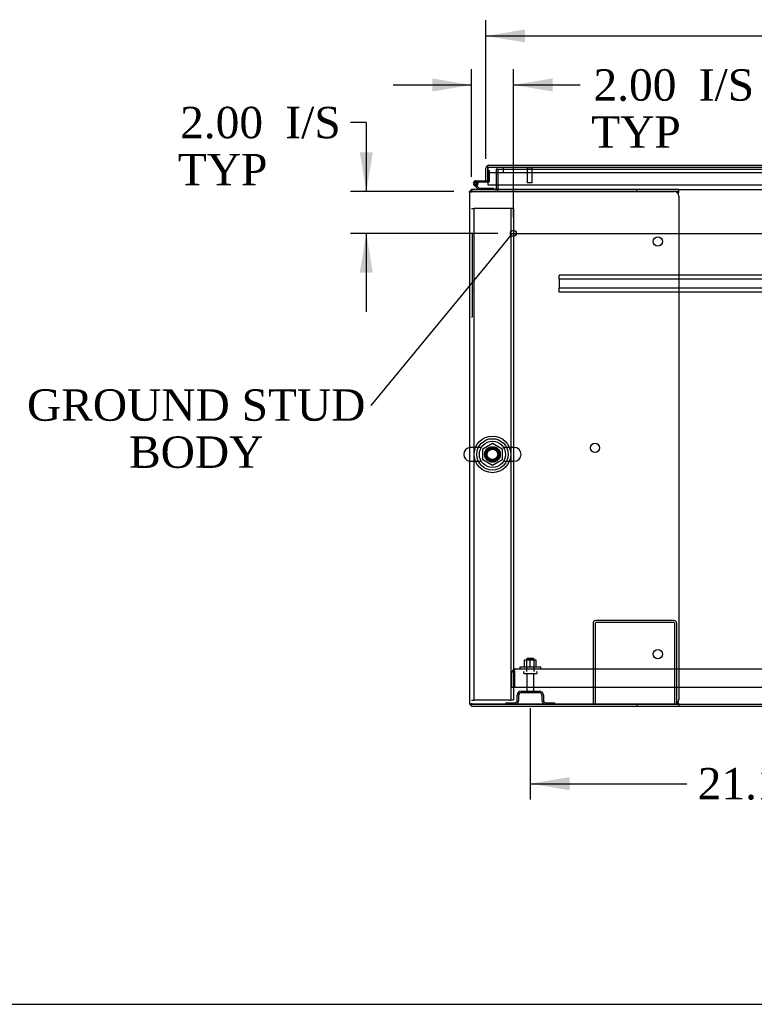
# Model space of a CAD drawing. Header units: inches. Extents: x 1 to 359, y -2 to 239.
# Tile 1 of 18: x 57 to 92, y 1 to 48. Entities that reach past the tile are written whole.
import ezdxf
from ezdxf import colors
from ezdxf.entities.mleader import LeaderData, LeaderLine
from ezdxf.enums import TextEntityAlignment as Align
from ezdxf.lldxf.tags import DXFTag
from ezdxf.math import Vec2, Vec3

# ---------------------------------------------------------------- set-up
doc = ezdxf.new("R2010")
doc.units = ezdxf.units.IN
doc.header["$MEASUREMENT"] = 0
for name, color, linetype in [('COM41309', 7, 'Continuous'), ('COM43132', 7, 'Continuous'), ('COM50521', 7, 'Continuous'), ('COM50799-2', 7, 'Continuous'), ('COM52909', 7, 'Continuous'), ('COM54578-56', 7, 'Continuous'), ('COM54928-6', 7, 'Continuous'), ('COM55702-58', 7, 'Continuous'), ('COM71155-13', 7, 'Continuous'), ('COM71163-14', 7, 'Continuous'), ('Default', 7, 'Continuous'), ('GSK11033', 7, 'Continuous'), ('NTS166105', 7, 'Continuous'), ('NTS166905', 7, 'Continuous'), ('QLB20205', 7, 'Continuous'), ('SCS00680', 7, 'Continuous'), ('STD21878', 7, 'Continuous'), ('STD26094', 7, 'Continuous'), ('WAF25059', 7, 'Continuous'), ('WAF25362', 7, 'Continuous'), ('WAM254785', 7, 'Continuous')]:
    doc.layers.add(name, color=color, linetype=linetype)
doc.styles.add('SEACAD_Times_New_Roman', font='times.ttf')
tags = doc.linetypes.add('CENTER2', pattern=[1.125, 0.75, -0.125, 0.125, -0.125]).pattern_tags.tags
tags[10:11] = [DXFTag(74, 4), DXFTag(75, 0), DXFTag(340, '0'), DXFTag(46, 0.0), DXFTag(50, 0.0), DXFTag(44, 0.0), DXFTag(45, 0.0)]
tags[8:9] = [DXFTag(74, 4), DXFTag(75, 0), DXFTag(340, '0'), DXFTag(46, 0.0), DXFTag(50, 0.0), DXFTag(44, 0.0), DXFTag(45, 0.0)]
tags[6:7] = [DXFTag(74, 4), DXFTag(75, 0), DXFTag(340, '0'), DXFTag(46, 0.0), DXFTag(50, 0.0), DXFTag(44, 0.0), DXFTag(45, 0.0)]
tags[4:5] = [DXFTag(74, 4), DXFTag(75, 0), DXFTag(340, '0'), DXFTag(46, 0.0), DXFTag(50, 0.0), DXFTag(44, 0.0), DXFTag(45, 0.0)]
tags = doc.linetypes.add('HIDDEN2', pattern=[0.1875, 0.125, -0.0625]).pattern_tags.tags
tags[6:7] = [DXFTag(74, 4), DXFTag(75, 0), DXFTag(340, '0'), DXFTag(46, 0.0), DXFTag(50, 0.0), DXFTag(44, 0.0), DXFTag(45, 0.0)]
tags[4:5] = [DXFTag(74, 4), DXFTag(75, 0), DXFTag(340, '0'), DXFTag(46, 0.0), DXFTag(50, 0.0), DXFTag(44, 0.0), DXFTag(45, 0.0)]
doc.dimstyles.new('HAMMOND_(STH_-_300x200)', dxfattribs={"dimtxt": 1.5, "dimasz": 1.875, "dimexe": 0.75, "dimexo": 0.75, "dimgap": 0.375, "dimtad": 0, "dimtih": 1, "dimtoh": 1, "dimzin": 0, "dimdsep": 46, "dimtxsty": 'SEACAD_Times_New_Roman', "dimblk1": '_SE_FILLED', "dimblk2": '_SE_FILLED', "dimsah": 1, "dimcen": 0.75, "dimadec": 0, "dimazin": 0, "dimtfac": 0.8, "dimtofl": 0, "dimtmove": 0, "dimatfit": 3, "dimfxl": 1, "dimtolj": 1, "dimtzin": 0, "dimarcsym": 0})

# ---------------------------------------------------------------- blocks, each defined once
blk = doc.blocks.new('_SE_FILLED')
at = {"color": 0}
blk.add_line((0, 0), (-1, 0), dxfattribs=at)
blk.add_solid([(0, 0), (-1, -0.1665), (-1, 0.1665), (0, 0)], dxfattribs=at)
blk = doc.blocks.new('SEANNOT_GROUP4')
at = {"layer": 'Default', "color": 7, "linetype": 'CENTER2'}
blk.add_line((80.365, 37.509), (124.376, 37.509), dxfattribs=at)
blk = doc.blocks.new('SE1')
at = {"layer": 'COM41309', "color": 7, "linetype": 'HIDDEN2'}
for p, q in [((78.434, 38.698), (78.559, 38.698)), ((78.619, 38.698), (78.559, 38.698)), ((78.559, 15.198), (78.559, 38.698)), ((80.249, 38.698), (78.619, 38.698)), ((80.309, 38.698), (80.249, 38.698)), ((80.309, 38.698), (80.309, 15.198)), ((80.434, 38.698), (80.309, 38.698)), ((80.434, 38.698), (80.434, 15.198)), ((78.434, 15.198), (78.559, 15.198)), ((78.619, 15.198), (78.559, 15.198)), ((80.249, 15.198), (78.619, 15.198)), ((80.249, 15.198), (80.309, 15.198)), ((80.434, 15.198), (80.309, 15.198))]:
    blk.add_line(p, q, dxfattribs=at)
blk.add_circle((79.434, 26.948), 0.375, dxfattribs=at)
at = {"layer": 'COM43132', "color": 7, "linetype": 'HIDDEN2'}
for p, q in [((80.369, 15.823), (80.369, 16.513)), ((80.494, 16.595), (80.445, 16.662)), ((80.494, 16.513), (80.494, 16.662)), ((80.494, 16.595), (80.494, 16.513)), ((80.494, 16.513), (80.494, 16.513)), ((80.494, 15.823), (80.494, 16.513)), ((80.494, 16.513), (80.494, 15.823)), ((80.554, 16.698), (124.184, 16.698)), ((80.554, 16.698), (80.554, 16.698)), ((80.554, 16.698), (80.554, 16.698)), ((80.369, 15.823), (80.494, 15.823)), ((80.494, 15.823), (124.244, 15.823))]:
    blk.add_line(p, q, dxfattribs=at)
for start, end in [(126.194, 180), (90.1208, 126.194), (90, 90.0589)]:
    blk.add_arc((80.554, 16.513), 0.185, start, end, dxfattribs=at)
blk.add_open_spline([(80.494, 16.662), (80.504, 16.673), (80.514, 16.682), (80.529, 16.691), (80.534, 16.694), (80.544, 16.697), (80.549, 16.698), (80.554, 16.698)], degree=3, knots=[0, 0, 0, 0, 0.5, 0.5, 0.75, 0.75, 1, 1, 1, 1], dxfattribs=at)
at = {"layer": 'COM50521', "color": 7, "linetype": 'HIDDEN2'}
for p, q in [((84.244, 18.868), (84.244, 15.011)), ((84.339, 18.868), (84.339, 15.011)), ((88.101, 19.011), (84.387, 19.011)), ((88.101, 18.916), (84.387, 18.916)), ((88.149, 15.011), (88.149, 18.868)), ((88.244, 15.011), (88.244, 18.868))]:
    blk.add_line(p, q, dxfattribs=at)
for centre, radius, start, end in [((84.387, 18.868), 0.143, 90, 180), ((84.387, 18.868), 0.048, 90, 180), ((88.101, 18.868), 0.143, 0, 90), ((88.101, 18.868), 0.048, 0, 90)]:
    blk.add_arc(centre, radius, start, end, dxfattribs=at)
at = {"layer": 'COM50799-2', "color": 7, "linetype": 'Continuous'}
for p, q in [((79.121, 40.019), (79.121, 40.621)), ((79.215, 40.683), (79.177, 40.734)), ((79.215, 40.683), (79.215, 40.621)), ((79.215, 40.621), (79.216, 40.621)), ((79.216, 40.621), (79.216, 40.734)), ((79.216, 40.621), (79.216, 39.826)), ((79.263, 40.764), (79.263, 40.764)), ((79.263, 40.764), (79.264, 40.764)), ((79.264, 40.764), (102.103, 40.764)), ((79.121, 40.019), (79.216, 40.019)), ((79.216, 40.019), (79.216, 40.419)), ((79.216, 39.826), (102.103, 39.826))]:
    blk.add_line(p, q, dxfattribs=at)
for start, end in [(127.5036, 180), (90.1561, 127.5036), (90, 90.0762)]:
    blk.add_arc((79.264, 40.621), 0.143, start, end, dxfattribs=at)
blk.add_open_spline([(79.216, 40.734), (79.224, 40.744), (79.232, 40.751), (79.244, 40.758), (79.248, 40.76), (79.255, 40.763), (79.259, 40.764), (79.263, 40.764)], degree=3, knots=[0, 0, 0, 0, 0.5, 0.5, 0.75, 0.75, 1, 1, 1, 1], dxfattribs=at)
at = {"layer": 'COM52909', "color": 7, "linetype": 'HIDDEN2'}
for p, q in [((82.619, 35.466), (82.619, 35.509)), ((121.619, 35.509), (82.619, 35.509)), ((82.619, 35.364), (82.619, 35.466)), ((82.619, 35.321), (82.619, 35.364)), ((82.619, 35.321), (82.619, 34.884)), ((121.619, 35.321), (82.619, 35.321)), ((82.619, 34.841), (82.619, 34.884)), ((121.619, 34.884), (82.619, 34.884)), ((82.619, 34.739), (82.619, 34.841)), ((82.619, 34.696), (82.619, 34.739)), ((121.619, 34.696), (82.619, 34.696))]:
    blk.add_line(p, q, dxfattribs=at)
at = {"layer": 'COM54578-56', "color": 7, "linetype": 'HIDDEN2'}
for p, q in [((79.216, 40.506), (79.278, 40.506)), ((79.278, 40.506), (79.278, 39.982)), ((78.573, 39.889), (78.573, 39.914)), ((78.599, 39.86), (78.67, 39.79)), ((78.623, 39.964), (78.648, 39.964)), ((78.648, 39.839), (78.623, 39.839)), ((78.753, 39.902), (78.691, 39.902)), ((78.698, 39.914), (78.698, 39.889)), ((79.253, 39.957), (79.216, 39.957))]:
    blk.add_line(p, q, dxfattribs=at)
at = {"layer": 'COM54578-56', "color": 7, "linetype": 'Continuous'}
for p, q in [((78.636, 40.019), (79.121, 40.019)), ((78.768, 39.604), (78.557, 39.815)), ((79.216, 39.957), (78.636, 39.957)), ((78.67, 39.79), (78.794, 39.666)), ((78.69, 39.907), (78.752, 39.912)), ((78.794, 39.666), (79.488, 39.666)), ((79.488, 39.666), (79.488, 39.604))]:
    blk.add_line(p, q, dxfattribs=at)
blk.add_circle((78.636, 39.902), 0.05, dxfattribs=at)
for radius, start, end in [(0.117, 90, 5.2159), (0.117, 227.608, 287.0274), (0.055, 90, 5.2159), (0.055, 5.2159, 90), (0.117, 5.2159, 28.0398)]:
    blk.add_arc((78.636, 39.902), radius, start, end, dxfattribs=at)
at = {"layer": 'COM54578-56', "color": 7, "linetype": 'HIDDEN2'}
for centre, radius, start, end in [((78.636, 39.902), 0.117, 28.0398, 90), ((78.623, 39.914), 0.05, 90, 180), ((78.623, 39.889), 0.05, 180, 270), ((78.648, 39.914), 0.05, 0, 90), ((78.648, 39.889), 0.05, 270, 0), ((79.253, 39.982), 0.025, 270, 0)]:
    blk.add_arc(centre, radius, start, end, dxfattribs=at)
at = {"layer": 'COM54928-6', "color": 7, "linetype": 'Continuous'}
for p, q in [((86.339, 39.604), (78.482, 39.604)), ((88.339, 39.604), (86.339, 39.604)), ((86.339, 39.509), (86.339, 39.604)), ((88.339, 39.509), (88.339, 39.604)), ((78.339, 39.461), (78.339, 15.059)), ((78.348, 39.509), (78.482, 39.509)), ((78.482, 39.509), (78.348, 39.509)), ((78.482, 39.509), (78.482, 39.509)), ((86.339, 39.509), (78.482, 39.509)), ((78.482, 39.509), (88.119, 39.509)), ((88.339, 39.509), (86.339, 39.509)), ((88.315, 39.388), (88.329, 39.461)), ((88.339, 39.499), (88.339, 39.509)), ((88.339, 39.289), (88.339, 15.231)), ((88.329, 15.059), (88.315, 15.131)), ((78.348, 15.011), (78.482, 15.011)), ((78.482, 15.011), (78.348, 15.011)), ((78.482, 15.011), (78.482, 15.011)), ((78.482, 15.011), (86.339, 15.011)), ((88.119, 15.011), (78.482, 15.011)), ((78.482, 14.916), (86.339, 14.916)), ((86.339, 15.011), (86.339, 14.916)), ((86.339, 15.011), (88.339, 15.011)), ((86.339, 14.916), (88.339, 14.916)), ((88.339, 15.011), (88.339, 15.021)), ((88.339, 15.011), (88.339, 14.916))]:
    blk.add_line(p, q, dxfattribs=at)
for centre in [(87.339, 37.119), (84.339, 27.26), (87.339, 17.401)]:
    blk.add_circle(centre, 0.218, dxfattribs=at)
for centre, radius, start, end in [((78.482, 39.461), 0.143, 90, 160.3871), ((78.482, 39.461), 0.143, 160.3871, 180), ((88.119, 39.289), 0.22, 0, 90), ((88.647, 39.391), 0.326, 160.716, 167.6742), ((78.482, 15.059), 0.143, 180, 199.6129), ((88.119, 15.231), 0.22, 270, 0), ((88.647, 15.128), 0.326, 192.3258, 199.284), ((78.482, 15.059), 0.143, 199.6129, 270)]:
    blk.add_arc(centre, radius, start, end, dxfattribs=at)
for centre, start_param, end_param in [((78.482, 39.461), 2.799282, 3.141593), ((78.482, 15.059), 3.141593, 3.483903)]:
    blk.add_ellipse(centre, major_axis=(0.143, 0), ratio=0.99836, start_param=start_param, end_param=end_param, dxfattribs=at)
at = {"layer": 'COM55702-58', "color": 7, "linetype": 'HIDDEN2'}
for p, q in [((80.806, 15.636), (81.681, 15.636)), ((80.806, 15.564), (81.681, 15.564)), ((80.081, 15.083), (80.503, 15.083)), ((80.081, 15.083), (80.081, 15.011)), ((80.619, 15.198), (80.619, 15.448)), ((80.691, 15.198), (80.691, 15.448)), ((81.797, 15.448), (81.797, 15.198)), ((81.869, 15.448), (81.869, 15.198)), ((81.984, 15.083), (82.406, 15.083)), ((82.406, 15.083), (82.406, 15.011))]:
    blk.add_line(p, q, dxfattribs=at)
for centre, radius, start, end in [((80.806, 15.448), 0.188, 90, 180), ((80.806, 15.448), 0.116, 90, 180), ((81.681, 15.448), 0.188, 0, 90), ((81.681, 15.448), 0.115, 0, 90), ((80.503, 15.198), 0.188, 270, 0), ((80.503, 15.198), 0.116, 270, 0), ((81.984, 15.198), 0.188, 180, 270), ((81.984, 15.198), 0.116, 180, 270)]:
    blk.add_arc(centre, radius, start, end, dxfattribs=at)
at = {"layer": 'COM71155-13', "color": 7, "linetype": 'HIDDEN2'}
for p, q in [((79.619, 40.571), (79.619, 39.826)), ((79.714, 40.571), (79.619, 40.571)), ((78.339, 39.509), (78.348, 39.509))]:
    blk.add_line(p, q, dxfattribs=at)
at = {"layer": 'COM71155-13', "color": 7, "linetype": 'Continuous'}
for p, q in [((79.619, 39.826), (79.619, 39.652)), ((78.339, 39.461), (78.339, 39.509)), ((88.339, 14.916), (116.402, 14.916))]:
    blk.add_line(p, q, dxfattribs=at)
for radius, start in [(0.048, 270), (0.143, 340.3871)]:
    blk.add_arc((79.571, 39.652), radius, start, 0, dxfattribs=at)
at = {"layer": 'COM71155-13', "color": 7, "linetype": 'HIDDEN2'}
blk.add_arc((79.571, 39.652), 0.143, 270, 340.3871, dxfattribs=at)
at = {"layer": 'COM71163-14', "color": 7, "linetype": 'HIDDEN2'}
for p, q in [((79.714, 39.826), (79.714, 40.571)), ((79.714, 40.571), (125.027, 40.571)), ((78.434, 39.595), (78.434, 39.461)), ((78.434, 15.059), (78.434, 15.011))]:
    blk.add_line(p, q, dxfattribs=at)
at = {"layer": 'COM71163-14', "color": 7, "linetype": 'Continuous'}
for p, q in [((78.434, 39.604), (78.482, 39.604)), ((78.434, 39.604), (78.434, 39.595)), ((79.714, 39.652), (79.714, 39.826)), ((79.714, 39.652), (79.714, 39.604)), ((88.339, 39.604), (116.402, 39.604)), ((88.339, 15.011), (116.402, 15.011))]:
    blk.add_line(p, q, dxfattribs=at)
at = {"layer": 'GSK11033', "color": 7, "linetype": 'Continuous'}
for p, q in [((79.216, 40.419), (79.216, 40.669)), ((79.216, 40.669), (79.216, 40.669)), ((79.216, 40.419), (79.216, 40.419))]:
    blk.add_line(p, q, dxfattribs=at)
at = {"layer": 'GSK11033', "color": 7, "linetype": 'HIDDEN2'}
for p, q in [((79.216, 40.669), (102.103, 40.669)), ((79.966, 40.419), (79.966, 40.669)), ((79.216, 40.419), (102.103, 40.419))]:
    blk.add_line(p, q, dxfattribs=at)
at = {"layer": 'NTS166105', "color": 7, "linetype": 'HIDDEN2'}
for p, q in [((81.243, 17.114), (80.968, 17.114)), ((80.968, 16.794), (80.968, 17.114)), ((81.518, 17.114), (81.243, 17.114)), ((81.243, 16.794), (81.243, 17.114)), ((81.518, 16.794), (81.518, 17.114))]:
    blk.add_line(p, q, dxfattribs=at)
at = {"layer": 'NTS166905', "color": 7, "linetype": 'HIDDEN2'}
for p, q in [((78.969, 27.211), (79.439, 27.486)), ((79.439, 27.486), (79.899, 27.211)), ((78.969, 26.685), (78.969, 27.211)), ((79.899, 27.211), (79.899, 26.685)), ((79.434, 26.413), (78.969, 26.685)), ((79.899, 26.685), (79.434, 26.413))]:
    blk.add_line(p, q, dxfattribs=at)
blk.add_circle((79.434, 26.948), 0.263, dxfattribs=at)
at = {"layer": 'QLB20205', "color": 7, "linetype": 'HIDDEN2'}
for p, q in [((78.464, 37.509), (78.434, 37.509)), ((78.464, 37.509), (78.464, 37.134)), ((78.464, 37.134), (78.464, 33.884)), ((78.481, 36.336), (78.464, 36.336)), ((78.479, 36.315), (78.464, 36.315)), ((78.481, 36.301), (78.464, 36.301)), ((78.479, 36.299), (78.464, 36.299)), ((78.479, 36.289), (78.464, 36.289)), ((78.479, 36.261), (78.464, 36.261)), ((78.481, 36.321), (78.479, 36.321)), ((78.479, 36.289), (78.479, 36.299)), ((78.479, 36.261), (78.479, 36.289)), ((78.479, 36.176), (78.479, 36.261)), ((78.479, 36.176), (78.464, 36.176)), ((78.479, 36.159), (78.464, 36.159)), ((78.464, 36.157), (78.481, 36.157)), ((78.464, 36.157), (78.481, 36.157)), ((78.481, 36.117), (78.464, 36.117)), ((78.479, 35.946), (78.464, 35.946)), ((78.481, 35.911), (78.464, 35.911)), ((78.479, 35.76), (78.464, 35.76)), ((78.479, 36.159), (78.479, 36.176)), ((78.479, 36.159), (78.479, 36.157)), ((78.479, 36.108), (78.479, 36.115)), ((78.479, 35.946), (78.479, 36.108)), ((78.479, 36.013), (78.481, 36.013)), ((78.479, 35.901), (78.479, 35.908)), ((78.479, 35.792), (78.479, 35.901)), ((78.479, 35.76), (78.479, 35.792)), ((78.479, 35.739), (78.479, 35.76)), ((78.479, 35.739), (78.464, 35.739)), ((78.464, 35.732), (78.481, 35.732)), ((78.479, 35.682), (78.464, 35.682)), ((78.479, 35.541), (78.464, 35.541)), ((78.479, 35.458), (78.464, 35.458)), ((78.479, 35.454), (78.464, 35.454)), ((78.479, 35.446), (78.464, 35.446)), ((78.479, 35.434), (78.464, 35.434)), ((78.479, 35.415), (78.464, 35.415)), ((78.479, 35.346), (78.464, 35.346)), ((78.479, 35.324), (78.464, 35.324)), ((78.479, 35.541), (78.479, 35.682)), ((78.481, 35.675), (78.479, 35.675)), ((78.479, 35.541), (78.481, 35.541)), ((78.479, 35.454), (78.479, 35.458)), ((78.479, 35.446), (78.479, 35.454)), ((78.479, 35.434), (78.479, 35.446)), ((78.479, 35.415), (78.479, 35.434)), ((78.479, 35.346), (78.479, 35.415)), ((78.479, 35.324), (78.479, 35.346)), ((78.479, 35.254), (78.464, 35.254)), ((78.479, 35.113), (78.464, 35.113)), ((78.479, 35.03), (78.464, 35.03)), ((78.479, 35.026), (78.464, 35.026)), ((78.479, 35.018), (78.464, 35.018)), ((78.479, 35.007), (78.464, 35.007)), ((78.479, 34.987), (78.464, 34.987)), ((78.479, 34.919), (78.464, 34.919)), ((78.479, 34.896), (78.464, 34.896)), ((78.481, 34.822), (78.464, 34.822)), ((78.479, 35.113), (78.479, 35.254)), ((78.481, 35.247), (78.479, 35.247)), ((78.479, 35.113), (78.481, 35.113)), ((78.479, 35.026), (78.479, 35.03)), ((78.479, 35.018), (78.479, 35.026)), ((78.479, 35.007), (78.479, 35.018)), ((78.479, 34.987), (78.479, 35.007)), ((78.479, 34.919), (78.479, 34.987)), ((78.479, 34.896), (78.479, 34.919)), ((78.479, 34.822), (78.479, 34.816)), ((78.479, 34.816), (78.464, 34.816)), ((78.479, 34.791), (78.464, 34.791)), ((78.479, 34.699), (78.464, 34.699)), ((78.464, 34.678), (78.481, 34.678)), ((78.479, 34.791), (78.479, 34.816)), ((78.479, 34.699), (78.479, 34.791)), ((78.464, 33.884), (78.464, 33.509)), ((78.464, 33.509), (78.434, 33.509))]:
    blk.add_line(p, q, dxfattribs=at)
at = {"layer": 'SCS00680', "color": 7, "linetype": 'HIDDEN2'}
for p, q in [((78.904, 27.28), (78.399, 27.28)), ((80.47, 27.28), (79.964, 27.28)), ((78.399, 26.617), (78.904, 26.617)), ((79.964, 26.617), (80.47, 26.617))]:
    blk.add_line(p, q, dxfattribs=at)
for radius in [0.625, 0.312, 0.252]:
    blk.add_circle((79.434, 26.948), radius, dxfattribs=at)
at = {"layer": 'SCS00680', "color": 7, "linetype": 'Continuous'}
blk.add_arc((78.399, 26.948), 0.331, 100.3132, 259.6868, dxfattribs=at)
at = {"layer": 'SCS00680', "color": 7, "linetype": 'HIDDEN2'}
for centre, start, end in [((78.399, 26.948), 90, 100.3132), ((80.47, 26.948), 270, 90), ((78.399, 26.948), 259.6868, 270)]:
    blk.add_arc(centre, 0.331, start, end, dxfattribs=at)
at = {"layer": 'STD21878', "color": 7, "linetype": 'HIDDEN2'}
for p, q in [((81.075, 40.669), (81.075, 40.637)), ((81.356, 40.637), (81.075, 40.637)), ((81.091, 40.637), (81.091, 39.919)), ((81.341, 39.919), (81.341, 40.637)), ((81.356, 40.637), (81.356, 40.669)), ((81.341, 39.919), (81.091, 39.919))]:
    blk.add_line(p, q, dxfattribs=at)
blk.add_circle((80.434, 37.509), 0.141, dxfattribs=at)
at = {"layer": 'STD26094', "color": 7, "linetype": 'HIDDEN2'}
for p, q in [((81.094, 17.198), (81.056, 17.16)), ((81.056, 17.16), (81.431, 17.16)), ((81.056, 17.16), (81.056, 16.573)), ((81.394, 17.198), (81.094, 17.198)), ((81.431, 17.16), (81.394, 17.198)), ((81.431, 16.573), (81.431, 17.16)), ((80.919, 16.543), (80.919, 16.503)), ((80.949, 16.473), (81.539, 16.473)), ((81.079, 16.473), (81.079, 15.696)), ((81.409, 15.696), (81.409, 16.473)), ((81.569, 16.503), (81.569, 16.543))]:
    blk.add_line(p, q, dxfattribs=at)
for centre, radius, start, end in [((80.949, 16.543), 0.03, 90, 180), ((80.949, 16.503), 0.03, 180, 270), ((81.539, 16.543), 0.03, 0, 90), ((81.539, 16.503), 0.03, 270, 0), ((81.139, 15.696), 0.06, 180, 270), ((81.349, 15.696), 0.06, 270, 0)]:
    blk.add_arc(centre, radius, start, end, dxfattribs=at)
at = {"layer": 'WAF25059', "color": 7, "linetype": 'HIDDEN2'}
for p, q in [((80.744, 16.794), (81.744, 16.794)), ((80.744, 16.794), (80.744, 16.698)), ((81.744, 16.698), (81.744, 16.794))]:
    blk.add_line(p, q, dxfattribs=at)
at = {"layer": 'WAF25362', "color": 7, "linetype": 'HIDDEN2'}
for radius in [0.875, 0.344]:
    blk.add_circle((79.434, 26.948), radius, dxfattribs=at)
at = {"layer": 'WAM254785', "color": 7, "linetype": 'HIDDEN2'}
for radius in [0.75, 0.312]:
    blk.add_circle((79.434, 26.948), radius, dxfattribs=at)
blk = doc.blocks.new('DMBLK2809')
at = {"layer": 'Default', "linetype": 'Continuous'}
for points in [[(80.996, 47.255), (79.121, 46.942), (80.996, 46.63)], [(123.746, 47.255), (123.746, 46.63), (125.621, 46.942)]]:
    blk.add_hatch(color=7, dxfattribs=at).paths.add_polyline_path(points)
at = {"layer": 'Default', "color": 7, "linetype": 'Continuous'}
for p, q in [((79.121, 41.07), (79.121, 47.692)), ((125.621, 41.07), (125.621, 47.692)), ((79.121, 46.942), (98.416, 46.942)), ((106.326, 46.942), (125.621, 46.942))]:
    blk.add_line(p, q, dxfattribs=at)
at = {"layer": 'Default', "color": 7, "linetype": 'Continuous', "style": 'SEACAD_Times_New_Roman'}
for s, p in [('46.50', (99.812, 47.692)), ('DOOR ', (98.941, 45.442))]:
    blk.add_text(s, height=1.5, dxfattribs=at).set_placement(p, align=Align.TOP_LEFT)
blk = doc.blocks.new('DMBLK2812')
at = {"layer": 'Default', "linetype": 'Continuous'}
for points in [[(73.092, 41.384), (73.405, 39.509), (73.717, 41.384)], [(73.092, 35.634), (73.717, 35.634), (73.405, 37.509)]]:
    blk.add_hatch(color=7, dxfattribs=at).paths.add_polyline_path(points)
at = {"layer": 'Default', "color": 7, "linetype": 'Continuous'}
for p, q in [((73.405, 42.805), (72.655, 42.805)), ((73.405, 42.805), (73.405, 39.509)), ((77.589, 39.509), (72.655, 39.509)), ((79.684, 37.509), (72.655, 37.509)), ((73.405, 37.509), (73.405, 33.759))]:
    blk.add_line(p, q, dxfattribs=at)
at = {"layer": 'Default', "color": 7, "linetype": 'Continuous', "style": 'SEACAD_Times_New_Roman'}
for s, p in [('2.00', (64.504, 43.555)), ('I/S', (69.535, 43.555)), ('TYP', (64.397, 41.305))]:
    blk.add_text(s, height=1.5, dxfattribs=at).set_placement(p, align=Align.TOP_LEFT)
blk = doc.blocks.new('DMBLK2813')
at = {"layer": 'Default', "linetype": 'Continuous'}
for points in [[(76.559, 44.913), (76.559, 44.288), (78.434, 44.6)], [(82.309, 44.913), (80.434, 44.6), (82.309, 44.288)]]:
    blk.add_hatch(color=7, dxfattribs=at).paths.add_polyline_path(points)
at = {"layer": 'Default', "color": 7, "linetype": 'Continuous'}
for p, q in [((78.434, 40.211), (78.434, 45.35)), ((80.434, 38.259), (80.434, 45.35)), ((74.684, 44.6), (78.434, 44.6)), ((80.434, 44.6), (82.883, 44.6)), ((82.883, 44.6), (83.633, 44.6))]:
    blk.add_line(p, q, dxfattribs=at)
at = {"layer": 'Default', "color": 7, "linetype": 'Continuous', "style": 'SEACAD_Times_New_Roman'}
for s, p in [('2.00', (84.265, 45.35)), ('I/S', (89.296, 45.35)), ('TYP', (84.158, 43.1))]:
    blk.add_text(s, height=1.5, dxfattribs=at).set_placement(p, align=Align.TOP_LEFT)
blk = doc.blocks.new('DMBLK2814')
at = {"layer": 'Default', "linetype": 'Continuous'}
for points in [[(83.119, 10.9), (83.119, 11.525), (81.244, 11.212)], [(100.494, 10.9), (102.369, 11.212), (100.494, 11.525)]]:
    blk.add_hatch(color=7, dxfattribs=at).paths.add_polyline_path(points)
at = {"layer": 'Default', "color": 7, "linetype": 'Continuous'}
for p, q in [((102.369, 15.723), (102.369, 10.462)), ((81.244, 14.814), (81.244, 10.462)), ((81.244, 11.212), (88.722, 11.212)), ((94.891, 11.212), (102.369, 11.212))]:
    blk.add_line(p, q, dxfattribs=at)
at = {"layer": 'Default', "color": 7, "linetype": 'Continuous', "style": 'SEACAD_Times_New_Roman'}
blk.add_text('21.13', height=1.5, dxfattribs=at).set_placement((89.247, 11.962), align=Align.TOP_LEFT)
blk = doc.blocks.new('BORDER')
at = {"layer": 'Default', "color": 7, "linetype": 'Continuous'}
blk.add_line((-41.86, 0), (0, 0), dxfattribs=at)

msp = doc.modelspace()

# ---------------------------------------------------------------- block references
at = {"layer": 'Default', "color": 7, "xscale": 8.55, "yscale": 8.55, "zscale": 8.55}
msp.add_blockref('BORDER', (359.223, 0.67), dxfattribs=at)
at = {"layer": 'Default'}
for name in ['SE1', 'SEANNOT_GROUP4']:
    msp.add_blockref(name, (0, 0), dxfattribs=at)

# ---------------------------------------------------------------- dimensions: what is measured, and where the dimension line sits
at = {"layer": 'Default', "color": 7, "linetype": 'Continuous'}
dim = msp.add_linear_dim(base=(79.121, 46.942), p1=(79.121, 40.32), p2=(125.621, 40.32), angle=0, text='\\A1;<>\\PDOOR ', dimstyle='HAMMOND_(STH_-_300x200)', dxfattribs=at)
dim.commit()
dim.dimension.update_dxf_attribs({"geometry": 'DMBLK2809', "text_midpoint": (102.371, 46.942), "dimtype": 161})
dim = msp.add_linear_dim(base=(80.434, 44.6), p1=(78.434, 39.461), p2=(80.434, 37.509), text='\\A1;<> I/S\\PTYP', dimstyle='HAMMOND_(STH_-_300x200)', override={"dimtmove": 1}, dxfattribs=at)
dim.commit()
dim.dimension.update_dxf_attribs({"geometry": 'DMBLK2813', "text_midpoint": (83.633, 44.6), "dimtype": 160})
dim = msp.add_linear_dim(base=(73.405, 37.509), p1=(78.434, 39.509), p2=(80.434, 37.509), angle=90, text='\\A1;<> I/S\\PTYP', dimstyle='HAMMOND_(STH_-_300x200)', override={"dimtmove": 1}, dxfattribs=at)
dim.commit()
dim.dimension.update_dxf_attribs({"geometry": 'DMBLK2812', "text_midpoint": (72.655, 42.805), "dimtype": 160})
dim = msp.add_linear_dim(base=(102.3691, 11.2122), p1=(81.2439, 15.5636), p2=(102.3691, 16.4726), text='\\A1;<>', dimstyle='HAMMOND_(STH_-_300x200)', dxfattribs=at)
dim.commit()
dim.dimension.update_dxf_attribs({"geometry": 'DMBLK2814', "text_midpoint": (91.8065, 11.2122), "dimtype": 160})

# ---------------------------------------------------------------- leaders
ml = msp.add_multileader_mtext('Standard', dxfattribs=at)
ml.set_content('{\\pxsm0.9;\\fTimes New Roman|b0||i0||c0|p34;\\W1.;GROUND STUD\\PBODY\\P}', color=7)
ml.set_leader_properties()
ml.set_arrow_properties(name='_SE_FILLED')
ml.build(insert=Vec2(0, 0))
ml.multileader.update_dxf_attribs({"dogleg_length": 0, "arrow_head_size": 1.875})
ctx = ml.context
ctx.base_point, ctx.char_height, ctx.arrow_head_size, ctx.landing_gap_size = Vec3(57.353, 28.63), 1.5, 1.875, 0.525
ctx.text_align_type = 1
notes = []
notes.append((ctx, [(0, (1, 1, 0), (73.628, 29.29), (-1, 0), 0, [(0, [(80.319, 37.429)], 0, [])])]))
ctx.mtext.insert, ctx.mtext.alignment = Vec3(65.273, 30.056), 2
for ctx, leaders in notes:
    for number, flags, end, landing, length, lines in leaders:
        leader = LeaderData()
        leader.index, (leader.has_last_leader_line, leader.has_dogleg_vector, leader.attachment_direction) = number, flags
        leader.last_leader_point, leader.dogleg_vector, leader.dogleg_length = Vec3(end), Vec3(landing), length
        for number, points, colour, breaks in lines:
            line = LeaderLine()
            line.index, line.vertices, line.color, line.breaks = number, Vec3.list(points), colors.encode_raw_color(colour), breaks
            leader.lines.append(line)
        ctx.leaders.append(leader)

doc.saveas('drawing.dxf')
